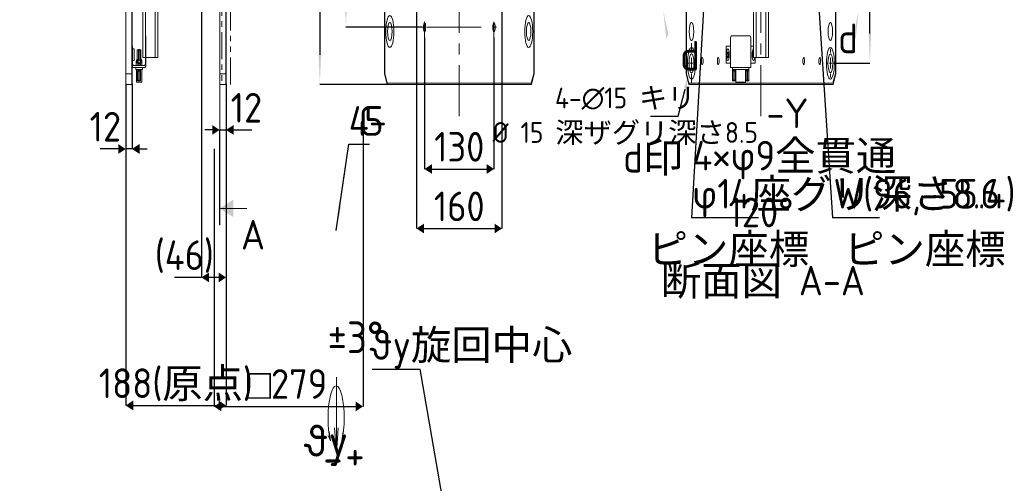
# Model space of a CAD drawing. Header units: millimetres. Extents: x -4576 to 39809, y -642 to 77172.
# Tile 29 of 42: x 286 to 35674, y 30523 to 47179. Entities that reach past the tile are written whole.
import ezdxf

# ---------------------------------------------------------------- set-up
doc = ezdxf.new("R2010")
doc.units = ezdxf.units.MM
doc.header["$PDSIZE"] = -1
for name, pattern in [('CENTER', [10.16, 6.35, -1.27, 1.27, -1.27]), ('CENTERX2', [20.32, 12.7, -2.54, 2.54, -2.54]), ('PHANTOM', [12.7, 6.35, -1.27, 1.27, -1.27, 1.27, -1.27])]:
    doc.linetypes.add(name, pattern=pattern)
doc.layers.add('SLD-0', color=7, linetype='Continuous')
doc.layers.add('TEXT', color=6, linetype='Continuous')
doc.styles.add('SLDTEXTSTYLE1', font='isocp.shx')
doc.styles.add('SLDTEXTSTYLE3', font='isocp.shx', dxfattribs={"height": 5})
doc.styles.get("Standard").update_dxf_attribs({"font": 'isocp.shx', "height": 5})
doc.dimstyles.new('SLDDIMSTYLE0', dxfattribs={"dimtxt": 3.5, "dimasz": 3.5, "dimexe": 0, "dimexo": 0.0625, "dimgap": 0.875, "dimtad": 0, "dimtih": 1, "dimtoh": 1, "dimdec": 3, "dimlfac": 4, "dimrnd": 1e-09, "dimzin": 12, "dimdsep": 46, "dimtxsty": 'SLDTEXTSTYLE3', "dimsah": 1, "dimcen": 0.09, "dimadec": 0, "dimazin": 3, "dimtfac": 1, "dimtdec": 3, "dimtofl": 0, "dimtmove": 0, "dimatfit": 3, "dimfxl": 1, "dimfrac": 2, "dimtolj": 1, "dimtzin": 12, "dimarcsym": 0})
doc.dimstyles.new('SLDDIMSTYLE2', dxfattribs={"dimtxt": 3.5, "dimasz": 3.5, "dimexe": 0, "dimexo": 0.0625, "dimgap": 0.875, "dimtad": 3, "dimdec": 3, "dimlfac": 4, "dimrnd": 1e-09, "dimzin": 12, "dimdsep": 46, "dimtxsty": 'SLDTEXTSTYLE3', "dimsah": 1, "dimcen": 0.09, "dimadec": 0, "dimazin": 3, "dimtfac": 1, "dimtdec": 3, "dimtofl": 0, "dimtmove": 0, "dimatfit": 3, "dimfxl": 1, "dimfrac": 2, "dimtolj": 1, "dimtzin": 12, "dimarcsym": 0})
doc.dimstyles.new('SLDDIMSTYLE3', dxfattribs={"dimtxt": 0.18, "dimasz": 3.5, "dimexe": 0, "dimexo": 0.0625, "dimgap": 0, "dimtad": 0, "dimtih": 1, "dimtoh": 1, "dimdec": 0, "dimrnd": 1e-09, "dimzin": 0, "dimdsep": 46, "dimtxsty": 'STANDARD', "dimsah": 1, "dimcen": 0.09, "dimadec": 0, "dimazin": 0, "dimtfac": 3.5, "dimtdec": 0, "dimtofl": 0, "dimtmove": 0, "dimatfit": 3, "dimfxl": 1, "dimfrac": 2, "dimtolj": 1, "dimtzin": 0, "dimarcsym": 0})
doc.dimstyles.new('SLDDIMSTYLE5', dxfattribs={"dimtxt": 0.18, "dimasz": 3.5, "dimexe": 0, "dimexo": 0.0625, "dimgap": 0, "dimtad": 0, "dimtih": 1, "dimtoh": 1, "dimdec": 0, "dimrnd": 1e-09, "dimzin": 0, "dimdsep": 46, "dimtxsty": 'STANDARD', "dimsah": 1, "dimcen": 0.09, "dimadec": 0, "dimazin": 0, "dimtfac": 3.5, "dimtdec": 0, "dimtofl": 0, "dimtmove": 0, "dimatfit": 3, "dimfxl": 1, "dimfrac": 2, "dimtolj": 1, "dimtzin": 0, "dimarcsym": 0})
doc.dimstyles.new('SLDDIMSTYLE6', dxfattribs={"dimtxt": 3.5, "dimasz": 3.5, "dimexe": 0, "dimexo": 0.0625, "dimgap": 0.875, "dimtad": 3, "dimdec": 4, "dimlfac": 4, "dimzin": 12, "dimdsep": 46, "dimtxsty": 'SLDTEXTSTYLE1', "dimsah": 1, "dimcen": 0.09, "dimazin": 3, "dimtfac": 1, "dimtofl": 0, "dimtmove": 0, "dimatfit": 3, "dimfxl": 1, "dimfrac": 2, "dimtolj": 1, "dimtzin": 12, "dimarcsym": 0})

# ---------------------------------------------------------------- blocks, each defined once
blk = doc.blocks.new('_D_3')
at = {"color": 0, "lineweight": -2, "transparency": 16777216}
for p, q in [((165.91, 217.57), (134.45, 217.57)), ((134.45, 214.07), (134.45, 151.07)), ((165.91, 147.57), (134.45, 147.57))]:
    blk.add_line(p, q, dxfattribs=at)
at = {"color": 0, "transparency": 16777216}
for points in [[(133.87, 214.07), (135.03, 214.07), (134.45, 217.57)], [(133.87, 151.07), (135.03, 151.07), (134.45, 147.57)]]:
    blk.add_solid(points, dxfattribs=at)
at = {"layer": 'Defpoints', "color": 0, "transparency": 16777216}
for p in [(165.97, 217.57), (134.45, 147.57), (165.97, 147.57)]:
    blk.add_point(p, dxfattribs=at)
at = {"color": 0, "lineweight": 15, "transparency": 16777216, "char_height": 3.5, "attachment_point": 2, "rotation": 90, "style": 'SLDTEXTSTYLE1'}
for s, insert in [('\\A1;TABLE/BASE', (135.32, 182.57)), ('\\A1;{\\fGDT;o}280', (130.04, 182.57))]:
    blk.add_mtext(s, dxfattribs=dict(at, insert=insert))
blk = doc.blocks.new('_D_4')
at = {"layer": 'Defpoints', "color": 0, "transparency": 16777216}
for p in [(154.66, 142.4), (84.91, 140.03), (154.66, 109.51)]:
    blk.add_point(p, dxfattribs=at)
at = {"layer": 'SLD-0', "color": 0, "lineweight": -2, "transparency": 16777216}
for p, q in [((154.66, 142.34), (154.66, 109.51)), ((84.91, 139.97), (84.91, 109.51)), ((88.41, 109.51), (151.16, 109.51))]:
    blk.add_line(p, q, dxfattribs=at)
at = {"layer": 'SLD-0', "color": 0, "transparency": 16777216}
for points in [[(88.41, 110.1), (88.41, 108.93), (84.91, 109.51)], [(151.16, 110.1), (151.16, 108.93), (154.66, 109.51)]]:
    blk.add_solid(points, dxfattribs=at)
at = {"layer": 'SLD-0', "color": 0, "transparency": 16777216, "insert": (119.16, 113.92), "char_height": 3.5, "attachment_point": 2, "style": 'SLDTEXTSTYLE3'}
blk.add_mtext('\\A1;{\\fGDT;o}279', dxfattribs=at)
blk = doc.blocks.new('_D_5')
at = {"color": 0, "lineweight": -2, "transparency": 16777216}
for p, q in [((182.26, 210.82), (146.69, 210.82)), ((146.69, 207.32), (146.69, 157.82)), ((182.26, 154.32), (146.69, 154.32))]:
    blk.add_line(p, q, dxfattribs=at)
at = {"color": 0, "transparency": 16777216}
for points in [[(146.11, 207.32), (147.27, 207.32), (146.69, 210.82)], [(146.11, 157.82), (147.27, 157.82), (146.69, 154.32)]]:
    blk.add_solid(points, dxfattribs=at)
at = {"layer": 'Defpoints', "color": 0, "transparency": 16777216}
for p in [(182.32, 210.82), (146.69, 154.32), (182.32, 154.32)]:
    blk.add_point(p, dxfattribs=at)
at = {"color": 0, "lineweight": 15, "transparency": 16777216, "insert": (142.32, 182.57), "char_height": 3.5, "attachment_point": 2, "rotation": 90, "style": 'SLDTEXTSTYLE1'}
blk.add_mtext('\\A1;226', dxfattribs=at)
blk = doc.blocks.new('_D_6')
at = {"color": 0, "lineweight": -2, "transparency": 16777216}
for p, q in [((183.47, 153.11), (183.47, 137.57)), ((215.97, 153.11), (215.97, 137.57)), ((186.97, 137.57), (212.47, 137.57))]:
    blk.add_line(p, q, dxfattribs=at)
at = {"color": 0, "transparency": 16777216}
for points in [[(186.97, 138.16), (186.97, 136.99), (183.47, 137.57)], [(212.47, 138.16), (212.47, 136.99), (215.97, 137.57)]]:
    blk.add_solid(points, dxfattribs=at)
at = {"layer": 'Defpoints', "color": 0, "transparency": 16777216}
for p in [(183.47, 153.17), (215.97, 153.17), (215.97, 137.57)]:
    blk.add_point(p, dxfattribs=at)
at = {"color": 0, "lineweight": 15, "transparency": 16777216, "insert": (199.72, 141.95), "char_height": 3.5, "attachment_point": 2, "style": 'SLDTEXTSTYLE1'}
blk.add_mtext('\\A1;130', dxfattribs=at)
blk = doc.blocks.new('_D_7')
at = {"color": 0, "lineweight": -2, "transparency": 16777216}
for p, q in [((179.72, 161.26), (179.72, 130.54)), ((219.72, 161.26), (219.72, 130.54)), ((183.22, 130.54), (216.22, 130.54))]:
    blk.add_line(p, q, dxfattribs=at)
at = {"color": 0, "transparency": 16777216}
for points in [[(183.22, 131.12), (183.22, 129.96), (179.72, 130.54)], [(216.22, 131.12), (216.22, 129.96), (219.72, 130.54)]]:
    blk.add_solid(points, dxfattribs=at)
at = {"layer": 'Defpoints', "color": 0, "transparency": 16777216}
for p in [(179.72, 161.32), (219.72, 161.32), (219.72, 130.54)]:
    blk.add_point(p, dxfattribs=at)
at = {"color": 0, "lineweight": 15, "transparency": 16777216, "insert": (199.72, 134.91), "char_height": 3.5, "attachment_point": 2, "style": 'SLDTEXTSTYLE1'}
blk.add_mtext('\\A1;160', dxfattribs=at)
blk = doc.blocks.new('SW_CHAMFER_DIMENSION_0')
at = {"layer": 'SLD-0', "color": 0}
for p, q in [((-5.88, -10.18), (0, 0)), ((0, 0), (9.64, 0))]:
    blk.add_line(p, q, dxfattribs=at)
blk.add_solid([(-5.88, -10.18), (-3.66, -7.42), (-4.6, -6.88)], dxfattribs=at)
at = {"layer": 'SLD-0', "color": 0, "char_height": 3.5, "attachment_point": 1, "style": 'SLDTEXTSTYLE3'}
for s, insert in [('4-', (0, 4.51)), ('C', (4.74, 4.51)), ('5', (7.27, 4.51))]:
    blk.add_mtext(s, dxfattribs=dict(at, insert=insert))
blk = doc.blocks.new('_D_10')
at = {"color": 0, "lineweight": -2, "transparency": 16777216}
for p, q in [((90.56, 147.64), (90.56, 142.19)), ((84.06, 142.19), (80.56, 142.19)), ((87.56, 130.98), (87.56, 142.19)), ((87.56, 142.19), (90.56, 142.19)), ((94.06, 142.19), (102.57, 142.19))]:
    blk.add_line(p, q, dxfattribs=at)
at = {"color": 0, "transparency": 16777216}
for points in [[(84.06, 142.77), (84.06, 141.61), (87.56, 142.19)], [(94.06, 142.77), (94.06, 141.61), (90.56, 142.19)]]:
    blk.add_solid(points, dxfattribs=at)
at = {"layer": 'Defpoints', "color": 0, "transparency": 16777216}
for p in [(90.56, 147.7), (87.56, 142.19), (87.56, 130.92)]:
    blk.add_point(p, dxfattribs=at)
at = {"color": 0, "lineweight": 15, "transparency": 16777216, "insert": (100.07, 146.56), "char_height": 3.5, "attachment_point": 2, "style": 'SLDTEXTSTYLE1'}
blk.add_mtext('\\A1;12', dxfattribs=at)
blk = doc.blocks.new('_D_13')
at = {"color": 0, "lineweight": -2, "transparency": 16777216}
for p, q in [((43.56, 147.64), (43.56, 109.63)), ((90.56, 147.64), (90.56, 109.63)), ((47.06, 109.63), (87.06, 109.63))]:
    blk.add_line(p, q, dxfattribs=at)
at = {"color": 0, "transparency": 16777216}
for points in [[(47.06, 110.21), (47.06, 109.05), (43.56, 109.63)], [(87.06, 110.21), (87.06, 109.05), (90.56, 109.63)]]:
    blk.add_solid(points, dxfattribs=at)
at = {"layer": 'Defpoints', "color": 0, "transparency": 16777216}
for p in [(43.56, 147.7), (90.56, 147.7), (90.56, 109.63)]:
    blk.add_point(p, dxfattribs=at)
at = {"color": 0, "lineweight": 15, "transparency": 16777216, "insert": (67.06, 114.01), "char_height": 3.5, "attachment_point": 2, "style": 'SLDTEXTSTYLE1'}
blk.add_mtext('\\A1;188(原点)', dxfattribs=at)
blk = doc.blocks.new('_D_14')
at = {"color": 0, "lineweight": -2, "transparency": 16777216}
for p, q in [((43.56, 147.64), (43.56, 139.94)), ((46.56, 147.64), (46.56, 139.94)), ((40.06, 139.94), (31.54, 139.94)), ((46.56, 139.94), (43.56, 139.94)), ((50.06, 139.94), (53.56, 139.94))]:
    blk.add_line(p, q, dxfattribs=at)
at = {"color": 0, "transparency": 16777216}
for points in [[(40.06, 140.53), (40.06, 139.36), (43.56, 139.94)], [(50.06, 140.53), (50.06, 139.36), (46.56, 139.94)]]:
    blk.add_solid(points, dxfattribs=at)
at = {"layer": 'Defpoints', "color": 0, "transparency": 16777216}
for p in [(43.56, 147.7), (46.56, 147.7), (43.56, 139.94)]:
    blk.add_point(p, dxfattribs=at)
at = {"color": 0, "lineweight": 15, "transparency": 16777216, "insert": (34.05, 144.32), "char_height": 3.5, "attachment_point": 2, "style": 'SLDTEXTSTYLE1'}
blk.add_mtext('\\A1;12', dxfattribs=at)
blk = doc.blocks.new('_D_15')
at = {"color": 0, "lineweight": -2, "transparency": 16777216}
for p, q in [((79.06, 164.84), (79.06, 124.76)), ((90.56, 147.64), (90.56, 124.76)), ((79.06, 124.76), (66.46, 124.76)), ((87.06, 124.76), (82.56, 124.76))]:
    blk.add_line(p, q, dxfattribs=at)
at = {"color": 0, "transparency": 16777216}
for points in [[(82.56, 125.34), (82.56, 124.18), (79.06, 124.76)], [(87.06, 125.34), (87.06, 124.18), (90.56, 124.76)]]:
    blk.add_solid(points, dxfattribs=at)
at = {"layer": 'Defpoints', "color": 0, "transparency": 16777216}
for p in [(79.06, 164.91), (90.56, 147.7), (90.56, 124.76)]:
    blk.add_point(p, dxfattribs=at)
at = {"color": 0, "lineweight": 15, "transparency": 16777216, "insert": (71.01, 129.14), "char_height": 3.5, "attachment_point": 2, "style": 'SLDTEXTSTYLE1'}
blk.add_mtext('\\A1;(46)', dxfattribs=at)
blk = doc.blocks.new('_D_16')
at = {"color": 0, "lineweight": -2, "transparency": 16777216}
for p, q in [((340.96, 221.39), (340.96, 235.33)), ((316.9, 168.69), (295.26, 156.19))]:
    blk.add_line(p, q, dxfattribs=at)
blk.add_arc((340.96, 182.57), 52.76, 93.8015, 206.1985, dxfattribs=at)
at = {"color": 0, "transparency": 16777216}
for points in [[(337.44, 235.8), (337.48, 234.64), (340.96, 235.33)], [(294.13, 159.55), (293.1, 159), (295.26, 156.19)]]:
    blk.add_solid(points, dxfattribs=at)
at = {"layer": 'Defpoints', "color": 0, "transparency": 16777216}
for p in [(307.04, 222.99), (340.96, 221.32), (340.96, 182.57), (316.96, 168.72), (340.96, 143.82)]:
    blk.add_point(p, dxfattribs=at)
at = {"color": 0, "lineweight": 15, "transparency": 16777216, "insert": (292.99, 210.27), "char_height": 3.5, "attachment_point": 5, "rotation": 60, "style": 'SLDTEXTSTYLE1'}
blk.add_mtext('\\A1;120°', dxfattribs=at)
blk = doc.blocks.new('_D_17')
at = {"color": 0, "lineweight": -2, "transparency": 16777216}
for p, q in [((316.9, 168.69), (295.26, 156.19)), ((365.01, 168.69), (386.65, 156.19))]:
    blk.add_line(p, q, dxfattribs=at)
blk.add_arc((340.96, 182.57), 52.76, 213.8014, 326.1986, dxfattribs=at)
at = {"color": 0, "transparency": 16777216}
for points in [[(296.62, 152.91), (297.61, 153.53), (295.26, 156.19)], [(384.3, 153.53), (385.29, 152.91), (386.65, 156.19)]]:
    blk.add_solid(points, dxfattribs=at)
at = {"layer": 'Defpoints', "color": 0, "transparency": 16777216}
for p in [(340.96, 182.57), (340.96, 182.57), (316.96, 168.72), (364.96, 168.72), (322.91, 132.99)]:
    blk.add_point(p, dxfattribs=at)
at = {"color": 0, "lineweight": 15, "transparency": 16777216, "insert": (340.96, 132.44), "char_height": 3.5, "attachment_point": 5, "style": 'SLDTEXTSTYLE1'}
blk.add_mtext('\\A1;120°', dxfattribs=at)
blk = doc.blocks.new('_D_18')
at = {"color": 0, "lineweight": -2, "transparency": 16777216}
for p, q in [((376.02, 215.07), (391.96, 215.07)), ((391.96, 153.57), (391.96, 211.57)), ((376.02, 150.07), (391.96, 150.07))]:
    blk.add_line(p, q, dxfattribs=at)
at = {"color": 0, "transparency": 16777216}
for points in [[(391.37, 211.57), (392.54, 211.57), (391.96, 215.07)], [(391.37, 153.57), (392.54, 153.57), (391.96, 150.07)]]:
    blk.add_solid(points, dxfattribs=at)
at = {"layer": 'Defpoints', "color": 0, "transparency": 16777216}
for p in [(375.96, 215.07), (391.96, 215.07), (375.96, 150.07)]:
    blk.add_point(p, dxfattribs=at)
at = {"color": 0, "lineweight": 15, "transparency": 16777216, "insert": (387.54, 182.57), "char_height": 3.5, "attachment_point": 2, "rotation": 90, "style": 'SLDTEXTSTYLE1'}
blk.add_mtext('\\A1;{\\fGDT;o}260', dxfattribs=at)
blk = doc.blocks.new('_D_19')
at = {"color": 0, "lineweight": -2, "transparency": 16777216}
for p, q in [((302.18, 143.8), (305.4, 147.01)), ((289.24, 143.8), (302.18, 143.8))]:
    blk.add_line(p, q, dxfattribs=at)
at = {"color": 0, "transparency": 16777216}
blk.add_solid([(305.11, 147.3), (305.69, 146.73), (307.13, 148.75)], dxfattribs=at)
at = {"layer": 'Defpoints', "color": 0, "transparency": 16777216}
for p in [(309.78, 151.4), (307.13, 148.75)]:
    blk.add_point(p, dxfattribs=at)
at = {"color": 0, "lineweight": 15, "transparency": 16777216, "insert": (277.43, 143.8), "char_height": 2.45, "attachment_point": 5, "style": 'SLDTEXTSTYLE1'}
blk.add_mtext('\\A1;4-∅15 キリ\\P%%c 15 深ザグリ深さ8.5\\P', dxfattribs=at)
blk = doc.blocks.new('SW_NOTE_0_22')
at = {"layer": 'SLD-0', "color": 0}
blk.add_line((31.35, 0), (0, 0), dxfattribs=at)
at = {"layer": 'SLD-0', "color": 0, "char_height": 3.5, "attachment_point": 1, "style": 'SLDTEXTSTYLE1'}
for s, insert in [('4×φ9全貫通', (0.42, 9.11)), ('φ14座グリ深さ8.6', (0.42, 4.61))]:
    blk.add_mtext(s, dxfattribs=dict(at, insert=insert))
blk = doc.blocks.new('SW_NOTE_0_23')
at = {"layer": 'TEXT', "color": 0}
blk.add_line((22.04, 0), (0, 0), dxfattribs=at)
at = {"layer": 'TEXT', "color": 0, "insert": (0.44, 4.61), "char_height": 3.5, "attachment_point": 1, "style": 'SLDTEXTSTYLE1'}
blk.add_mtext('W(96,-55.4)', dxfattribs=at)
blk = doc.blocks.new('SW_CENTERMARKSYMBOL_3')
at = {"color": 0, "linetype": 'Continuous', "lineweight": 18}
for p, q in [((0, 1.25), (0, 2.375)), ((-1.25, 0), (-2.375, 0)), ((0, 0), (-0.625, 0)), ((0, 0), (0, 0.625)), ((0, 0), (0, -0.625)), ((0, 0), (0.625, 0)), ((1.25, 0), (2.375, 0)), ((0, -1.25), (0, -2.375))]:
    blk.add_line(p, q, dxfattribs=at)
blk = doc.blocks.new('SW_CENTERMARKSYMBOL_4')
at = {"color": 0, "linetype": 'Continuous', "lineweight": 18}
for p, q in [((0, 1.25), (0, 1.6875)), ((-1.25, 0), (-1.6875, 0)), ((0, 0), (-0.625, 0)), ((0, 0), (0, 0.625)), ((0, 0), (0, -0.625)), ((0, 0), (0.625, 0)), ((1.25, 0), (1.6875, 0)), ((0, -1.25), (0, -1.6875))]:
    blk.add_line(p, q, dxfattribs=at)
blk = doc.blocks.new('SW_NOTE_0_28')
at = {"layer": 'TEXT', "color": 0}
blk.add_line((-22.55, 0), (0, 0), dxfattribs=at)
at = {"layer": 'TEXT', "color": 0, "insert": (-23.04, 4.61), "char_height": 3.5, "attachment_point": 1, "style": 'SLDTEXTSTYLE1'}
blk.add_mtext('θy旋回中心', dxfattribs=at)
blk = doc.blocks.new('TIL3Z-2004PR')
at = {"color": 0, "linetype": 'Continuous', "lineweight": 15}
for p, q in [((87.557265, 232.284077), (87.557265, 130.918152)), ((43.557265, 148.874684), (43.557265, 216.271131)), ((43.682265, 216.322907), (43.682265, 148.822907)), ((46.432265, 148.822907), (46.432265, 216.322907)), ((46.557265, 216.271131), (46.557265, 148.874684)), ((87.557265, 148.874684), (87.557265, 216.271131)), ((87.682265, 216.322907), (87.682265, 148.822907)), ((90.432265, 148.822907), (90.432265, 216.322907)), ((90.557265, 216.271131), (90.557265, 148.874684)), ((164.718942, 148.822907), (164.718942, 216.322907)), ((164.843942, 216.271131), (164.843942, 148.874684)), ((234.593942, 148.874684), (234.593942, 216.271131)), ((234.718942, 216.322907), (234.718942, 148.822907)), ((305.955243, 148.822907), (305.955243, 216.322907)), ((306.080243, 216.271131), (306.080243, 148.874684)), ((375.830243, 148.874684), (375.830243, 216.271131)), ((375.955243, 216.322907), (375.955243, 148.822907)), ((51.557265, 158.710407), (51.557265, 150.760407)), ((52.807265, 153.322907), (52.807265, 158.710407)), ((57.307265, 158.710407), (57.307265, 150.760407)), ((58.557265, 150.760407), (58.557265, 158.710407)), ((337.455243, 158.710407), (337.455243, 150.760407)), ((338.705243, 150.760407), (338.705243, 158.710407)), ((343.205243, 158.710407), (343.205243, 150.760407)), ((344.455243, 150.760407), (344.455243, 158.710407)), ((183.468942, 154.322907), (183.468942, 154.947907)), ((215.968942, 154.322907), (215.968942, 154.947907)), ((182.843942, 154.322907), (182.318942, 154.322907)), ((183.468942, 154.322907), (182.843942, 154.322907)), ((183.468942, 154.322907), (183.468942, 153.697907)), ((183.468942, 154.322907), (184.093942, 154.322907)), ((183.468942, 153.697907), (183.468942, 153.172907)), ((215.968942, 154.322907), (215.343942, 154.322907)), ((215.968942, 154.322907), (215.968942, 153.697907)), ((215.968942, 154.322907), (216.593942, 154.322907)), ((215.968942, 153.697907), (215.968942, 153.172907)), ((216.593942, 154.322907), (217.118942, 154.322907)), ((52.807265, 153.322907), (53.057265, 153.322907)), ((52.807265, 153.072907), (52.807265, 153.322907)), ((52.807265, 153.072907), (52.807265, 150.072907)), ((53.057265, 153.072907), (52.807265, 153.072907)), ((53.057265, 153.322907), (53.057265, 153.072907)), ((53.057265, 153.072907), (53.057265, 150.072907)), ((326.955243, 153.322907), (326.705243, 153.072907)), ((326.705243, 153.072907), (326.705243, 150.072907)), ((326.955243, 153.322907), (335.955243, 153.322907)), ((336.205243, 153.072907), (335.955243, 153.322907)), ((336.205243, 150.072907), (336.205243, 153.072907)), ((46.807265, 152.072907), (46.557265, 152.072907)), ((46.807265, 152.072907), (46.807265, 150.072907)), ((47.519765, 151.760407), (46.807265, 151.760407)), ((47.557265, 151.722907), (47.557265, 150.650947)), ((48.972908, 150.497907), (48.972908, 151.65136)), ((48.972908, 151.65136), (49.511593, 151.65136)), ((49.55814, 151.697907), (49.482265, 151.622032)), ((49.482265, 151.622032), (49.482265, 150.447907)), ((50.132265, 151.622032), (49.482265, 151.622032)), ((50.05639, 151.697907), (49.55814, 151.697907)), ((50.132265, 151.622032), (50.05639, 151.697907)), ((50.102937, 151.65136), (50.641622, 151.65136)), ((50.132265, 150.447907), (50.132265, 151.622032)), ((50.641622, 150.497907), (50.641622, 151.65136)), ((324.705243, 152.072907), (324.705243, 150.072907)), ((324.705243, 152.072907), (326.705243, 152.072907)), ((325.091902, 151.005704), (325.215373, 151.353968)), ((325.215373, 151.353968), (325.578714, 151.421172)), ((325.818585, 151.140111), (325.578714, 151.421172)), ((336.205243, 152.072907), (337.455243, 152.072907)), ((337.455243, 151.41507), (337.169164, 151.30677)), ((46.807265, 150.385407), (47.519765, 150.385407)), ((47.557265, 150.650947), (47.557265, 150.422907)), ((48.469765, 150.247907), (48.469765, 149.822907)), ((49.482265, 150.497907), (48.719765, 150.497907)), ((49.019765, 150.447907), (48.897704, 150.405878)), ((48.898173, 150.405959), (49.134384, 150.447907)), ((48.898173, 150.405959), (48.898173, 150.139856)), ((49.019765, 150.447907), (49.134384, 150.447907)), ((49.134384, 150.447907), (49.370596, 150.405959)), ((49.134384, 150.447907), (49.825142, 150.447907)), ((49.370596, 150.405959), (49.370596, 150.139856)), ((49.825142, 150.447907), (50.279688, 150.405959)), ((49.825142, 150.447907), (50.498023, 150.447907)), ((50.894765, 150.497907), (50.132265, 150.497907)), ((50.279688, 150.405959), (50.498023, 150.447907)), ((50.279688, 150.405959), (50.279688, 150.139856)), ((50.498023, 150.447907), (50.716357, 150.405959)), ((50.498023, 150.447907), (50.594765, 150.447907)), ((50.716826, 150.405878), (50.594765, 150.447907)), ((50.716357, 150.405959), (50.716357, 150.139856)), ((51.144765, 150.247907), (51.144765, 149.822907)), ((52.182265, 150.760407), (51.557265, 150.760407)), ((52.807265, 150.760407), (52.182265, 150.760407)), ((57.307265, 150.760407), (53.057265, 150.760407)), ((57.932265, 150.760407), (57.307265, 150.760407)), ((58.557265, 150.760407), (57.932265, 150.760407)), ((325.091902, 151.005704), (325.331773, 150.724643)), ((325.695114, 150.791846), (325.331773, 150.724643)), ((325.695114, 150.791846), (325.818585, 151.140111)), ((337.109672, 150.942087), (337.169164, 151.30677)), ((337.395752, 150.708224), (337.109672, 150.942087)), ((337.395752, 150.708224), (337.533598, 150.760407)), ((337.455243, 150.760407), (338.080243, 150.760407)), ((338.705243, 150.760407), (338.080243, 150.760407)), ((338.205243, 150.760407), (338.205243, 150.072907)), ((343.205243, 150.760407), (338.705243, 150.760407)), ((343.830243, 150.760407), (343.205243, 150.760407)), ((344.455243, 150.760407), (343.830243, 150.760407)), ((46.557265, 150.072907), (46.807265, 150.072907)), ((47.057265, 149.822907), (52.557265, 149.822907)), ((47.057265, 149.572907), (52.557265, 149.572907)), ((48.232265, 149.322907), (48.232265, 149.572907)), ((48.732265, 149.322907), (48.232265, 149.322907)), ((48.557265, 149.322907), (48.557265, 147.822907)), ((50.882265, 149.322907), (48.732265, 149.322907)), ((48.897704, 150.139936), (49.019765, 150.097907)), ((49.134384, 150.097907), (48.898173, 150.139856)), ((49.019765, 150.097907), (49.134384, 150.097907)), ((49.085763, 149.097784), (49.085763, 148.098031)), ((49.182265, 149.197907), (49.092813, 149.105278)), ((49.370596, 150.139856), (49.134384, 150.097907)), ((49.134384, 150.097907), (49.825142, 150.097907)), ((49.182265, 150.097907), (49.182265, 149.947907)), ((49.182265, 149.947907), (49.182265, 149.822907)), ((50.432265, 149.947907), (49.182265, 149.947907)), ((49.182265, 149.322907), (49.182265, 149.197907)), ((49.273233, 149.197907), (49.182265, 149.197907)), ((50.432265, 149.197907), (49.273233, 149.197907)), ((49.821453, 149.197907), (49.273233, 149.197907)), ((49.460702, 149.097784), (49.460702, 148.098031)), ((50.355485, 149.197907), (49.821453, 149.197907)), ((50.279688, 150.139856), (49.825142, 150.097907)), ((49.825142, 150.097907), (50.498023, 150.097907)), ((50.182204, 149.097784), (50.182204, 148.098031)), ((50.498023, 150.097907), (50.279688, 150.139856)), ((50.432265, 149.197907), (50.355485, 149.197907)), ((50.432265, 149.947907), (50.432265, 150.097907)), ((50.432265, 149.822907), (50.432265, 149.947907)), ((50.432265, 149.197907), (50.432265, 149.322907)), ((50.521717, 149.105278), (50.432265, 149.197907)), ((50.716357, 150.139856), (50.498023, 150.097907)), ((50.498023, 150.097907), (50.594765, 150.097907)), ((50.528767, 149.097784), (50.528767, 148.098031)), ((50.594765, 150.097907), (50.716826, 150.139936)), ((51.382265, 149.322907), (50.882265, 149.322907)), ((51.057265, 149.322907), (51.057265, 147.822907)), ((51.382265, 149.322907), (51.382265, 149.572907)), ((324.705243, 150.072907), (326.705243, 150.072907)), ((326.705243, 150.072907), (326.705243, 149.572907)), ((326.705243, 149.572907), (336.205243, 149.572907)), ((327.605243, 149.322907), (327.605243, 149.572907)), ((328.105243, 149.322907), (327.605243, 149.322907)), ((327.697213, 149.097784), (327.697213, 148.098031)), ((327.705243, 149.197907), (327.705082, 149.19774)), ((327.705243, 149.322907), (327.705243, 149.197907)), ((328.955243, 149.197907), (327.705243, 149.197907)), ((328.030111, 149.197907), (327.705404, 149.197907)), ((327.713596, 149.097784), (327.713596, 148.098031)), ((328.65495, 149.197907), (328.030111, 149.197907)), ((334.805243, 149.322907), (328.105243, 149.322907)), ((328.346626, 149.097784), (328.346626, 148.098031)), ((328.955082, 149.197907), (328.65495, 149.197907)), ((328.955243, 149.197907), (328.955243, 149.322907)), ((328.955404, 149.19774), (328.955243, 149.197907)), ((328.963274, 149.097784), (328.963274, 148.098031)), ((329.135243, 149.322907), (329.135243, 147.822907)), ((333.785243, 147.822907), (333.785243, 149.322907)), ((333.955243, 149.322907), (333.955243, 149.197907)), ((335.205243, 149.197907), (333.955243, 149.197907)), ((334.267743, 149.197907), (333.955243, 149.197907)), ((333.955243, 149.097784), (333.955243, 148.098031)), ((334.892743, 149.197907), (334.267743, 149.197907)), ((334.580243, 149.097784), (334.580243, 148.098031)), ((335.305243, 149.322907), (334.805243, 149.322907)), ((335.205243, 149.197907), (334.892743, 149.197907)), ((335.205243, 149.197907), (335.205243, 149.322907)), ((335.205243, 149.097784), (335.205243, 148.098031)), ((335.305243, 149.322907), (335.305243, 149.572907)), ((336.205243, 149.572907), (336.205243, 150.072907)), ((338.205243, 150.072907), (336.205243, 150.072907)), ((43.557265, 147.697907), (43.557265, 148.874684)), ((43.557265, 148.874684), (43.682265, 148.822907)), ((43.682265, 148.822907), (46.432265, 148.822907)), ((43.682265, 148.822907), (43.682265, 147.572907)), ((46.557265, 148.874684), (46.432265, 148.822907)), ((46.432265, 147.572907), (46.432265, 148.822907)), ((46.557265, 148.874684), (46.557265, 147.697907)), ((49.093685, 148.089635), (49.182265, 147.997907)), ((49.273233, 147.997907), (49.182265, 147.997907)), ((49.821453, 147.997907), (49.273233, 147.997907)), ((50.355485, 147.997907), (49.821453, 147.997907)), ((50.432265, 147.997907), (50.355485, 147.997907)), ((50.432265, 147.997907), (50.520845, 148.089635)), ((87.557265, 148.874684), (87.682265, 148.822907)), ((87.557265, 147.697907), (87.557265, 148.874684)), ((87.682265, 148.822907), (87.682265, 147.572907)), ((87.682265, 148.822907), (90.432265, 148.822907)), ((90.557265, 148.874684), (90.432265, 148.822907)), ((90.432265, 147.572907), (90.432265, 148.822907)), ((90.557265, 148.874684), (90.557265, 147.697907)), ((164.843942, 148.874684), (164.718942, 148.822907)), ((165.968942, 147.572907), (164.718942, 148.822907)), ((164.843942, 148.874684), (166.020718, 147.697907)), ((233.417165, 147.697907), (234.593942, 148.874684)), ((234.718942, 148.822907), (233.468942, 147.572907)), ((234.718942, 148.822907), (234.593942, 148.874684)), ((306.080243, 148.874684), (305.955243, 148.822907)), ((307.205243, 147.572907), (305.955243, 148.822907)), ((306.080243, 148.874684), (307.25702, 147.697907)), ((327.705082, 147.998074), (327.705243, 147.997907)), ((328.030111, 147.997907), (327.705404, 147.997907)), ((328.65495, 147.997907), (328.030111, 147.997907)), ((328.955082, 147.997907), (328.65495, 147.997907)), ((328.955243, 147.997907), (328.955404, 147.998074)), ((334.267743, 147.997907), (333.955243, 147.997907)), ((334.892743, 147.997907), (334.267743, 147.997907)), ((335.205243, 147.997907), (334.892743, 147.997907)), ((374.653467, 147.697907), (375.830243, 148.874684)), ((375.955243, 148.822907), (374.705243, 147.572907)), ((375.955243, 148.822907), (375.830243, 148.874684)), ((43.682265, 147.572907), (43.557265, 147.697907)), ((46.432265, 147.572907), (43.682265, 147.572907)), ((46.432265, 147.572907), (46.557265, 147.697907)), ((49.141909, 147.822907), (48.557265, 147.822907)), ((50.226909, 147.822907), (49.141909, 147.822907)), ((51.057265, 147.822907), (50.226909, 147.822907)), ((87.682265, 147.572907), (87.557265, 147.697907)), ((90.432265, 147.572907), (87.682265, 147.572907)), ((90.432265, 147.572907), (90.557265, 147.697907)), ((165.968942, 147.572907), (166.020718, 147.697907)), ((233.468942, 147.572907), (165.968942, 147.572907)), ((166.020718, 147.697907), (233.417165, 147.697907)), ((233.468942, 147.572907), (233.417165, 147.697907)), ((307.205243, 147.572907), (307.25702, 147.697907)), ((374.705243, 147.572907), (307.205243, 147.572907)), ((307.25702, 147.697907), (374.653467, 147.697907)), ((329.842743, 147.822907), (329.135243, 147.822907)), ((333.077743, 147.822907), (329.842743, 147.822907)), ((333.785243, 147.822907), (333.077743, 147.822907)), ((374.705243, 147.572907), (374.653467, 147.697907)), ((100.257265, 132.918152), (87.557265, 132.918152))]:
    blk.add_line(p, q, dxfattribs=at)
at = {"color": 0, "linetype": 'CENTERX2', "lineweight": 15}
for p, q in [((199.718942, 221.322907), (199.718942, 143.822907)), ((340.955243, 221.322907), (340.955243, 143.822907)), ((184.718942, 154.322907), (214.718942, 154.322907))]:
    blk.add_line(p, q, dxfattribs=at)
at = {"color": 0, "linetype": 'PHANTOM', "lineweight": 15}
for p, q in [((88.557265, 217.572907), (88.557265, 147.572907)), ((92.557265, 147.572907), (92.557265, 217.572907))]:
    blk.add_line(p, q, dxfattribs=at)
at = {"color": 0, "lineweight": 15}
for p, q in [((142.191635, 112.956803), (142.191635, 103.95694)), ((139.390432, 105.461497), (138.3079, 106.086497)), ((139.390432, 105.461497), (138.765432, 106.544028)), ((142.191598, 103.956803), (141.382789, 106.975321)), ((142.191598, 103.956803), (143.000408, 106.975321)), ((144.757888, 105.461497), (145.382888, 106.544028)), ((144.757888, 105.461497), (145.84042, 106.086497))]:
    blk.add_line(p, q, dxfattribs=at)
at = {"color": 0, "linetype": 'Continuous', "lineweight": 15, "flags": 128}
blk.add_lwpolyline([(338.067616, 150.760407), (337.914479, 150.561284), (337.698649, 150.429938)], dxfattribs=at)
at = {"color": 0, "linetype": 'Continuous', "lineweight": 15}
for centre, radius in [((167.218942, 153.822907), 1.875), ((167.218942, 153.822907), 1.0625), ((183.468942, 154.322907), 0.525), ((215.968942, 154.322907), 0.525), ((232.218942, 153.822907), 1.875), ((232.218942, 153.822907), 1.0625), ((308.455243, 153.822907), 1.0625), ((373.455243, 153.822907), 1.0625), ((308.455243, 150.072907), 1.875), ((325.455243, 151.072907), 0.6875), ((373.455243, 150.072907), 1.875), ((308.455243, 150.072907), 1.125), ((313.455243, 150.322907), 0.4125), ((320.955243, 150.322907), 0.4125), ((360.955243, 150.322907), 0.4125), ((368.455243, 150.322907), 0.4125), ((373.455243, 150.072907), 1.125)]:
    blk.add_circle(centre, radius, dxfattribs=at)
for centre, radius, start, end in [((47.519765, 151.722907), 0.0375, 0, 90), ((325.455243, 151.072907), 0.32, 100.478997, 160.478997), ((325.455243, 151.072907), 0.32, 40.478997, 100.478997), ((337.455243, 151.072907), 0.6875, 90, 290.73486047), ((337.455243, 151.072907), 0.32, 110.73486047, 170.73486047), ((337.455243, 151.072907), 0.32, 90, 110.73486047), ((47.519765, 150.422907), 0.0375, 270, 0), ((48.719765, 150.247907), 0.25, 90, 180), ((50.894765, 150.247907), 0.25, 0, 90), ((325.455243, 151.072907), 0.32, 160.478997, 220.478997), ((325.455243, 151.072907), 0.32, 220.478997, 280.478997), ((325.455243, 151.072907), 0.32, 280.478997, 340.478997), ((325.455243, 151.072907), 0.32, 340.478997, 40.478997), ((337.455243, 151.072907), 0.32, 170.73486047, 230.73486047), ((337.455243, 151.072907), 0.32, 230.73486047, 282.42925713), ((47.057265, 150.072907), 0.5, 180, 270), ((47.057265, 150.072907), 0.25, 180, 270), ((52.557265, 150.072907), 0.5, 270, 0), ((52.557265, 150.072907), 0.25, 270, 0)]:
    blk.add_arc(centre, radius, start, end, dxfattribs=at)
at = {"color": 0, "lineweight": 15}
blk.add_arc((142.07416, 108.145225), 3.795365, 315, 225, dxfattribs=at)
at = {"color": 0, "linetype": 'Continuous', "lineweight": 15}
for points, knots in [([(49.370596, 150.405959), (49.406725, 150.411957), (49.556993, 150.436902), (49.709388, 150.443157), (49.825142, 150.447907)], [0, 0, 0, 0, 0.2404356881, 1, 1, 1, 1]), ([(49.273233, 149.197907), (49.243508, 149.193177), (49.177861, 149.182731), (49.118336, 149.127828), (49.085763, 149.097784)], [0, 0, 0, 0, 0.4527928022, 1, 1, 1, 1]), ([(49.460702, 149.097784), (49.408629, 149.142273), (49.347856, 149.194195), (49.282578, 149.197442), (49.273233, 149.197907)], [0, 0, 0, 0, 0.8568408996, 1, 1, 1, 1]), ([(49.825142, 150.097907), (49.709388, 150.102658), (49.556993, 150.108912), (49.406725, 150.133858), (49.370596, 150.139856)], [0, 0, 0, 0, 0.7595643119, 1, 1, 1, 1]), ([(49.821453, 149.197907), (49.810472, 149.197716), (49.709643, 149.195964), (49.58524, 149.159606), (49.482784, 149.108746), (49.460702, 149.097784)], [0, 0, 0, 0, 0.0874924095, 0.8033335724, 1, 1, 1, 1]), ([(50.182204, 149.097784), (50.135625, 149.120681), (50.02211, 149.176482), (49.895884, 149.18996), (49.821453, 149.197907)], [0, 0, 0, 0, 0.4103304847, 1, 1, 1, 1]), ([(50.355485, 149.197907), (50.328011, 149.193177), (50.267332, 149.182731), (50.212312, 149.127828), (50.182204, 149.097784)], [0, 0, 0, 0, 0.4527928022, 1, 1, 1, 1]), ([(50.528767, 149.097784), (50.480635, 149.142273), (50.424461, 149.194195), (50.364123, 149.197442), (50.355485, 149.197907)], [0, 0, 0, 0, 0.8568408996, 1, 1, 1, 1]), ([(327.705404, 149.197907), (327.705155, 149.197716), (327.702866, 149.195964), (327.700041, 149.159606), (327.697714, 149.108746), (327.697213, 149.097784)], [0, 0, 0, 0, 0.0874924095, 0.8033335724, 1, 1, 1, 1]), ([(327.697213, 149.097784), (327.782855, 149.142273), (327.882807, 149.194195), (327.990167, 149.197442), (328.005537, 149.197907)], [0, 0, 0, 0, 0.8568408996, 1, 1, 1, 1]), ([(327.713596, 149.097784), (327.712538, 149.120681), (327.709961, 149.176482), (327.707094, 149.18996), (327.705404, 149.197907)], [0, 0, 0, 0, 0.4103304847, 1, 1, 1, 1]), ([(328.030111, 149.197907), (327.979926, 149.193177), (327.869091, 149.182731), (327.76859, 149.127828), (327.713596, 149.097784)], [0, 0, 0, 0, 0.4527928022, 1, 1, 1, 1]), ([(328.346626, 149.097784), (328.258709, 149.142273), (328.156102, 149.194195), (328.045889, 149.197442), (328.030111, 149.197907)], [0, 0, 0, 0, 0.8568408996, 1, 1, 1, 1]), ([(328.65495, 149.197907), (328.606063, 149.193177), (328.498097, 149.182731), (328.400197, 149.127828), (328.346626, 149.097784)], [0, 0, 0, 0, 0.4527928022, 1, 1, 1, 1]), ([(328.963274, 149.097784), (328.877631, 149.142273), (328.77768, 149.194195), (328.67032, 149.197442), (328.65495, 149.197907)], [0, 0, 0, 0, 0.8568408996, 1, 1, 1, 1]), ([(328.955082, 149.197907), (328.956772, 149.18996), (328.959639, 149.176482), (328.962216, 149.120681), (328.963274, 149.097784)], [0, 0, 0, 0, 0.5896695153, 1, 1, 1, 1]), ([(334.267743, 149.197907), (334.218195, 149.193177), (334.108766, 149.182731), (334.00954, 149.127828), (333.955243, 149.097784)], [0, 0, 0, 0, 0.4527928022, 1, 1, 1, 1]), ([(333.955243, 149.097784), (333.955243, 149.120681), (333.955243, 149.176482), (333.955243, 149.18996), (333.955243, 149.197907)], [0, 0, 0, 0, 0.4103304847, 1, 1, 1, 1]), ([(334.580243, 149.097784), (334.493441, 149.142273), (334.392136, 149.194195), (334.283321, 149.197442), (334.267743, 149.197907)], [0, 0, 0, 0, 0.8568408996, 1, 1, 1, 1]), ([(334.892743, 149.197907), (334.843195, 149.193177), (334.733766, 149.182731), (334.63454, 149.127828), (334.580243, 149.097784)], [0, 0, 0, 0, 0.4527928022, 1, 1, 1, 1]), ([(335.205243, 149.097784), (335.118441, 149.142273), (335.017136, 149.194195), (334.908321, 149.197442), (334.892743, 149.197907)], [0, 0, 0, 0, 0.8568408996, 1, 1, 1, 1]), ([(335.205243, 149.197907), (335.205243, 149.18996), (335.205243, 149.176482), (335.205243, 149.120681), (335.205243, 149.097784)], [0, 0, 0, 0, 0.5896695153, 1, 1, 1, 1]), ([(49.085763, 148.098031), (49.137836, 148.053541), (49.198609, 148.001619), (49.263887, 147.998372), (49.273233, 147.997907)], [0, 0, 0, 0, 0.8568408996, 1, 1, 1, 1]), ([(49.273233, 147.997907), (49.302957, 148.002637), (49.368604, 148.013083), (49.428129, 148.067987), (49.460702, 148.098031)], [0, 0, 0, 0, 0.4527928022, 1, 1, 1, 1]), ([(49.460702, 148.098031), (49.482784, 148.087069), (49.58524, 148.036209), (49.709643, 147.999851), (49.810472, 147.998098), (49.821453, 147.997907)], [0, 0, 0, 0, 0.1966664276, 0.9125075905, 1, 1, 1, 1]), ([(49.821453, 147.997907), (49.895884, 148.005855), (50.02211, 148.019332), (50.135625, 148.075134), (50.182204, 148.098031)], [0, 0, 0, 0, 0.5896695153, 1, 1, 1, 1]), ([(50.182204, 148.098031), (50.230336, 148.053541), (50.28651, 148.001619), (50.346847, 147.998372), (50.355485, 147.997907)], [0, 0, 0, 0, 0.8568408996, 1, 1, 1, 1]), ([(50.355485, 147.997907), (50.38296, 148.002637), (50.443639, 148.013083), (50.498659, 148.067987), (50.528767, 148.098031)], [0, 0, 0, 0, 0.4527928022, 1, 1, 1, 1]), ([(327.697213, 148.098031), (327.697714, 148.087069), (327.700041, 148.036209), (327.702866, 147.999851), (327.705155, 147.998098), (327.705404, 147.997907)], [0, 0, 0, 0, 0.1966664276, 0.9125075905, 1, 1, 1, 1]), ([(328.005537, 147.997907), (327.95665, 148.002637), (327.848684, 148.013083), (327.750784, 148.067987), (327.697213, 148.098031)], [0, 0, 0, 0, 0.4527928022, 1, 1, 1, 1]), ([(327.705404, 147.997907), (327.707094, 148.005855), (327.709961, 148.019332), (327.712538, 148.075134), (327.713596, 148.098031)], [0, 0, 0, 0, 0.5896695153, 1, 1, 1, 1]), ([(327.713596, 148.098031), (327.801514, 148.053541), (327.90412, 148.001619), (328.014333, 147.998372), (328.030111, 147.997907)], [0, 0, 0, 0, 0.8568408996, 1, 1, 1, 1]), ([(328.030111, 147.997907), (328.080296, 148.002637), (328.191131, 148.013083), (328.291632, 148.067987), (328.346626, 148.098031)], [0, 0, 0, 0, 0.4527928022, 1, 1, 1, 1]), ([(328.346626, 148.098031), (328.432269, 148.053541), (328.53222, 148.001619), (328.63958, 147.998372), (328.65495, 147.997907)], [0, 0, 0, 0, 0.8568408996, 1, 1, 1, 1]), ([(328.65495, 147.997907), (328.703837, 148.002637), (328.811803, 148.013083), (328.909703, 148.067987), (328.963274, 148.098031)], [0, 0, 0, 0, 0.4527928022, 1, 1, 1, 1]), ([(328.963274, 148.098031), (328.962216, 148.075134), (328.959639, 148.019332), (328.956772, 148.005855), (328.955082, 147.997907)], [0, 0, 0, 0, 0.4103304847, 1, 1, 1, 1]), ([(333.955243, 148.098031), (334.042046, 148.053541), (334.143351, 148.001619), (334.252166, 147.998372), (334.267743, 147.997907)], [0, 0, 0, 0, 0.8568408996, 1, 1, 1, 1]), ([(333.955243, 147.997907), (333.955243, 148.005855), (333.955243, 148.019332), (333.955243, 148.075134), (333.955243, 148.098031)], [0, 0, 0, 0, 0.5896695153, 1, 1, 1, 1]), ([(334.267743, 147.997907), (334.317292, 148.002637), (334.426721, 148.013083), (334.525946, 148.067987), (334.580243, 148.098031)], [0, 0, 0, 0, 0.4527928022, 1, 1, 1, 1]), ([(334.580243, 148.098031), (334.667046, 148.053541), (334.768351, 148.001619), (334.877166, 147.998372), (334.892743, 147.997907)], [0, 0, 0, 0, 0.8568408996, 1, 1, 1, 1]), ([(334.892743, 147.997907), (334.942292, 148.002637), (335.051721, 148.013083), (335.150946, 148.067987), (335.205243, 148.098031)], [0, 0, 0, 0, 0.4527928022, 1, 1, 1, 1]), ([(335.205243, 148.098031), (335.205243, 148.075134), (335.205243, 148.019332), (335.205243, 148.005855), (335.205243, 147.997907)], [0, 0, 0, 0, 0.4103304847, 1, 1, 1, 1])]:
    blk.add_open_spline(points, degree=3, knots=knots, dxfattribs=at)
blk.add_solid([(87.557265, 132.918152), (93.907265, 131.902152), (93.907265, 133.934152)], dxfattribs=at)
for name, p in [('SW_CENTERMARKSYMBOL_3', (308.455243, 150.072907)), ('SW_CENTERMARKSYMBOL_4', (373.455243, 150.072907))]:
    blk.add_blockref(name, p, dxfattribs=at)
at = {"color": 0, "lineweight": 15}
for name, p in [('SW_CHAMFER_DIMENSION_0', (147.992136, 140.490546)), ('SW_NOTE_0_22', (308.404385, 131.792135)), ('SW_NOTE_0_23', (374.44382, 131.792135)), ('SW_NOTE_0_28', (181.478213, 113.926966))]:
    blk.add_blockref(name, p, dxfattribs=at)
at = {"color": 0, "lineweight": 15, "style": 'SLDTEXTSTYLE1'}
for s, insert, char_height, attachment_point in [('d', (377.146216, 154.75737), 3.5, 1), ('d', (303.150879, 152.706919), 3.5, 1), ('-Y', (343.514203, 145.90977), 3.5, 1), ('d印', (276.516779, 140.657222), 3.5, 1), ('ピン座標', (287.910255, 129.876986), 3.5, 1), ('ピン座標', (379.86299, 129.876986), 3.5, 1), ('断面図 A-A', (341.833888, 126.147413), 3.5, 2), ('±3°', (138.046911, 119.559569), 3.75, 1), ('θy', (127.720706, 107.348134), 3.75, 1), ('+', (146.354801, 105.723134), 3.75, 1), ('-', (136.027458, 105.330055), 3.75, 1)]:
    blk.add_mtext(s, dxfattribs=dict(at, insert=insert, char_height=char_height, attachment_point=attachment_point))
at = {"color": 0, "linetype": 'Continuous', "lineweight": 15, "insert": (97.572845, 131.564161), "char_height": 3.5, "attachment_point": 1, "style": 'SLDTEXTSTYLE1'}
blk.add_mtext('A', dxfattribs=at)
at = {"color": 0, "lineweight": 15}
for base, line1, line2, picture, middle in [((307.040501, 222.990924), ((340.955243, 221.322907), (340.955243, 143.822907)), ((316.955311, 168.71654), (340.955243, 182.572907)), '_D_16', (295.262034, 208.953894)), ((322.909584, 132.992867), ((316.955311, 168.71654), (340.955243, 182.572907)), ((340.955243, 182.572907), (364.955243, 168.716501)), '_D_17', (340.955243, 129.81093))]:
    dim = blk.add_angular_dim_2l(base=base, line1=line1, line2=line2, dimstyle='SLDDIMSTYLE6', dxfattribs=at)
    dim.commit()
    dim.dimension.update_dxf_attribs({"geometry": picture, "text_midpoint": middle, "dimtype": 130})
for base, p1, p2, text, picture, middle in [((134.449287, 147.572907), (165.968942, 217.572907), (165.968942, 147.572907), '{\\fGDT;o}<>\\XTABLE/BASE', '_D_3', (134.449287, 182.572907)), ((391.955243, 215.072907), (375.955243, 150.072907), (375.955243, 215.072907), '{\\fGDT;o}<>', '_D_18', (391.955243, 182.572907))]:
    dim = blk.add_linear_dim(base=base, p1=p1, p2=p2, angle=90, text=text, dimstyle='SLDDIMSTYLE3', dxfattribs=at)
    dim.commit()
    dim.dimension.update_dxf_attribs({"geometry": picture, "text_midpoint": middle, "dimtype": 128})
for base, p1, p2, picture, middle in [((146.69085215, 154.3229073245), (182.3189417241, 210.8229073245), (182.3189417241, 154.3229073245), '_D_5', (146.69085215, 182.5729073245)), ((155.885433, 162.572907), (178.468942, 202.572907), (178.468942, 162.572907), '_D_4', (155.885433, 182.572907))]:
    dim = blk.add_linear_dim(base=base, p1=p1, p2=p2, angle=90, dimstyle='SLDDIMSTYLE3', dxfattribs=at)
    dim.commit()
    dim.dimension.update_dxf_attribs({"geometry": picture, "text_midpoint": middle, "dimtype": 128})
for base, p1, p2, text, picture, middle in [((90.5572649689, 124.7607938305), (79.0572649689, 164.905745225), (90.5572649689, 147.6979073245), '(<>)', '_D_15', (71.0072649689, 124.7607938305)), ((90.557265, 109.631524), (43.557265, 147.697907), (90.557265, 147.697907), '<>(原点)', '_D_13', (67.057265, 109.631524))]:
    dim = blk.add_linear_dim(base=base, p1=p1, p2=p2, text=text, dimstyle='SLDDIMSTYLE3', dxfattribs=at)
    dim.commit()
    dim.dimension.update_dxf_attribs({"geometry": picture, "text_midpoint": middle, "dimtype": 128})
for base, p1, p2, dimstyle, picture, middle in [((219.718942, 130.538442), (179.718942, 161.322907), (219.718942, 161.322907), 'SLDDIMSTYLE3', '_D_7', (199.718942, 130.538442)), ((215.9689417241, 137.5729073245), (183.4689417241, 153.1729073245), (215.9689417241, 153.1729073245), 'SLDDIMSTYLE3', '_D_6', (199.7189417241, 137.5729073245)), ((43.557265, 139.943487), (46.557265, 147.697907), (43.557265, 147.697907), 'SLDDIMSTYLE0', '_D_14', (34.048932, 139.943487)), ((87.557265, 142.189386), (90.557265, 147.697907), (87.557265, 130.918152), 'SLDDIMSTYLE0', '_D_10', (100.065598, 142.189386))]:
    dim = blk.add_linear_dim(base=base, p1=p1, p2=p2, dimstyle=dimstyle, dxfattribs=at)
    dim.commit()
    dim.dimension.update_dxf_attribs({"geometry": picture, "text_midpoint": middle, "dimtype": 128})
dim = blk.add_diameter_dim_2p(p1=(309.781069, 151.398733), p2=(307.129418, 148.747082), text='4-<> キリ\\P%%c 15 深ザグリ深さ8.5\\P', dimstyle='SLDDIMSTYLE2', override={"dimscale": 0.7}, dxfattribs=at)
dim.commit()
dim.dimension.update_dxf_attribs({"geometry": '_D_19', "text_midpoint": (277.427345, 143.797335), "dimtype": 131})
for points in [[(316.612171, 167.51456), (308.404385, 131.792135)], [(365.262501, 167.504852), (374.44382, 131.792135)], [(198.763295, 88.722493), (181.478213, 113.926966)]]:
    blk.add_leader(points, dimstyle='SLDDIMSTYLE5', dxfattribs=at)

msp = doc.modelspace()

# ---------------------------------------------------------------- block references
at = {"linetype": 'CENTER', "xscale": 76.77343235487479, "yscale": 304.020825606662, "zscale": 76.77343235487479}
msp.add_blockref('TIL3Z-2004PR', (751.384, -10.526), dxfattribs=at)

doc.saveas('drawing.dxf')
